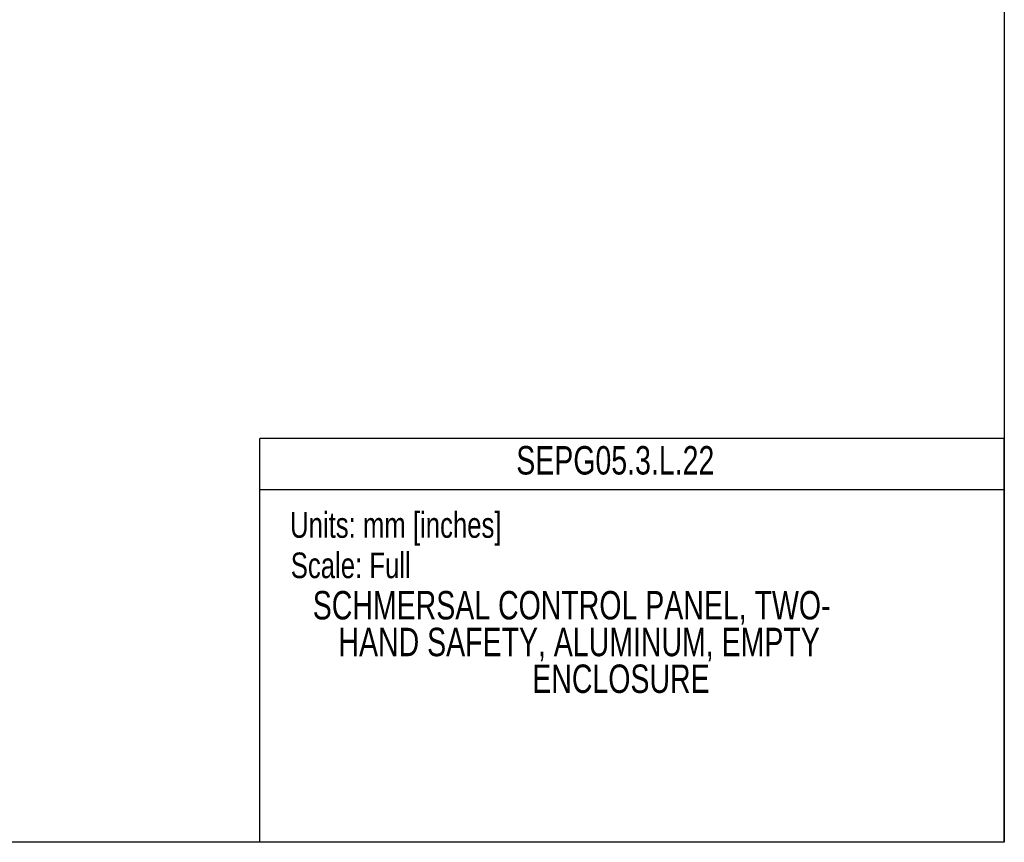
# Model space of a CAD drawing. Header units: millimetres. Extents: x 0 to 2235, y 0 to 1727.
# Tile 48 of 60: x 1461 to 2235, y 0 to 647. Entities that reach past the tile are written whole.
import ezdxf
from ezdxf.enums import TextEntityAlignment as Align

# ---------------------------------------------------------------- set-up
doc = ezdxf.new("R2010")
doc.units = ezdxf.units.MM
doc.header["$LTSCALE"] = 2
doc.layers.add('TEXT', color=140, linetype='Continuous', lineweight=25)
doc.styles.add('SLDTEXTSTYLE0', font='TXT', dxfattribs={"width": 0.75})

# ---------------------------------------------------------------- blocks, each defined once
blk = doc.blocks.new('SW_NOTE_0')
at = {"layer": 'TEXT', "color": 0, "insert": (0, 26), "char_height": 20.1676, "attachment_point": 1, "style": 'SLDTEXTSTYLE0'}
blk.add_mtext('Scale: Full', dxfattribs=at)
blk = doc.blocks.new('SW_NOTE_0_1')
at = {"layer": 'TEXT', "color": 0, "insert": (0, 26), "char_height": 20.1676, "attachment_point": 1, "style": 'SLDTEXTSTYLE0'}
blk.add_mtext('Units: mm [inches]', dxfattribs=at)
blk = doc.blocks.new('Block1')
at = {"color": 140, "linetype": 'Continuous', "lineweight": 18}
blk.add_line((2235.2, 0), (1649.47, 0), dxfattribs=at)
at = {"layer": 'TEXT'}
for p, q in [((2235.2, 317.5), (1649.47, 317.5)), ((1649.47, 0), (1649.47, 317.5)), ((2235.2, 0), (2235.2, 317.5)), ((1649.47, 277.37), (2235.2, 277.37))]:
    blk.add_line(p, q, dxfattribs=at)
at = {"layer": 'TEXT', "color": 140}
for name, p in [('SW_NOTE_0_1', (1673.31, 233.55)), ('SW_NOTE_0', (1673.85, 201.82))]:
    blk.add_blockref(name, p, dxfattribs=at)
at = {"layer": 'TEXT', "color": 140, "style": 'SLDTEXTSTYLE0', "width": 0.75}
for tag, p in [('AUTOATTR1', (1946.61, 310.98)), ('AUTOATTR0_0', (1943.69, 197.05)), ('AUTOATTR0_1', (1946.8, 168.15)), ('AUTOATTR0_2', (1948.04, 139.25))]:
    blk.add_attdef(tag, text='', height=22.35, dxfattribs=at).set_placement(p, align=Align.TOP_CENTER)

msp = doc.modelspace()

# ---------------------------------------------------------------- linework, layer by layer
at = {"color": 7, "linetype": 'Continuous'}
for p, q in [((2235.2, 1727.2), (2235.2, 0)), ((2235.2, 0), (0, 0))]:
    msp.add_line(p, q, dxfattribs=at)

# ---------------------------------------------------------------- block references
ref = msp.add_blockref('Block1', (0, 0), dxfattribs=at)
ref.add_attrib('AUTOATTR0_0', 'SCHMERSAL CONTROL PANEL, TWO-', dxfattribs={"layer": 'TEXT', "color": 140, "height": 22.352, "style": 'SLDTEXTSTYLE0', "width": 0.75}).set_placement((1691.18, 168.5), align=Align.BOTTOM_LEFT)
ref.add_attrib('AUTOATTR0_1', 'HAND SAFETY, ALUMINUM, EMPTY ', dxfattribs={"layer": 'TEXT', "color": 140, "height": 22.352, "style": 'SLDTEXTSTYLE0', "width": 0.75}).set_placement((1711.41, 139.6), align=Align.BOTTOM_LEFT)
ref.add_attrib('AUTOATTR0_2', 'ENCLOSURE', dxfattribs={"layer": 'TEXT', "color": 140, "height": 22.352, "style": 'SLDTEXTSTYLE0', "width": 0.75}).set_placement((1863.87, 110.7), align=Align.BOTTOM_LEFT)
ref.add_attrib('AUTOATTR1', 'SEPG05.3.L.22', dxfattribs={"layer": 'TEXT', "color": 140, "height": 22.352, "style": 'SLDTEXTSTYLE0', "width": 0.75}).set_placement((1851.27, 282.43), align=Align.BOTTOM_LEFT)

doc.saveas('drawing.dxf')
